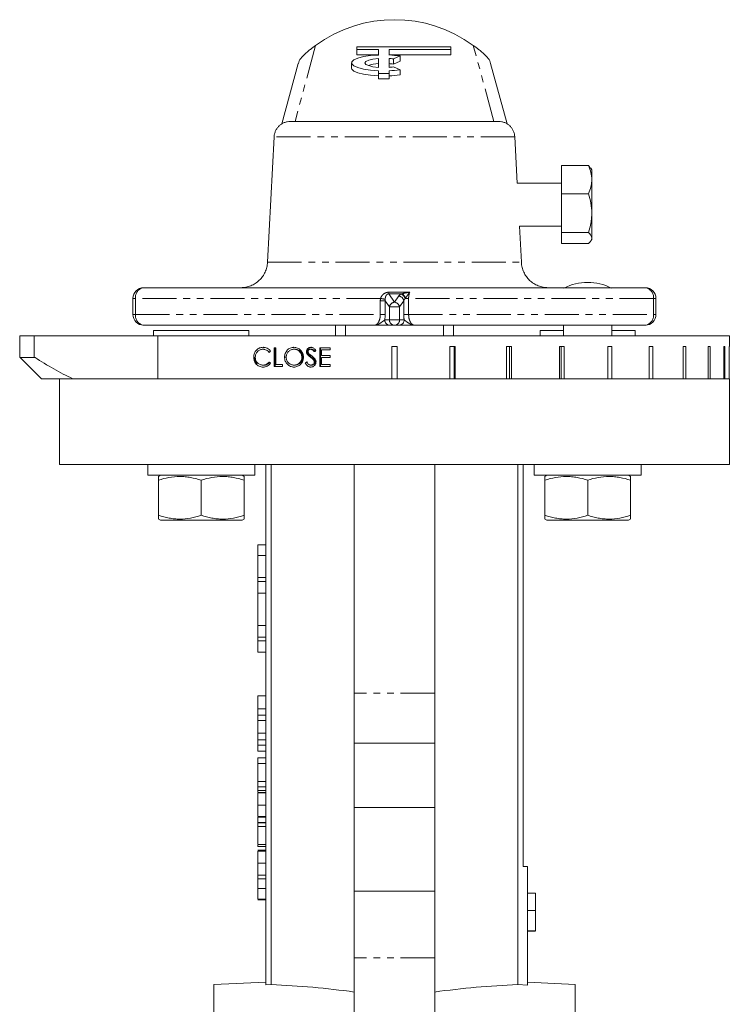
# Model space of a CAD drawing. Header units: millimetres. Extents: x -177 to 753, y -234 to 580.
# Tile 10 of 10: x 621 to 753, y 396 to 580. Entities that reach past the tile are written whole.
import ezdxf

# ---------------------------------------------------------------- set-up
doc = ezdxf.new("R2010")
doc.units = ezdxf.units.MM
doc.linetypes.add('PHANTOM', pattern=[12.7, 6.35, -1.27, 1.27, -1.27, 1.27, -1.27])

msp = doc.modelspace()

# ---------------------------------------------------------------- linework, layer by layer
at = {"color": 8, "linetype": 'PHANTOM', "lineweight": 0}
for p, q in [((675.78, 575.35), (671.93, 561.14)), ((709.06, 561.14), (705.21, 575.35)), ((712.95, 558.3), (668.04, 558.3)), ((666.81, 534.88), (714.18, 534.88)), ((641.69, 528.14), (642.14, 528.14)), ((687.9, 528.14), (642.14, 528.14)), ((642.14, 528.14), (642.14, 525.14)), ((688.75, 527.7), (687.85, 527.7)), ((687.85, 525.14), (687.85, 527.7)), ((689.55, 526.55), (688.75, 527.7)), ((688.75, 527.7), (688.75, 525.14)), ((689.43, 528.97), (690.5, 527.44)), ((690.5, 527.44), (691.3, 528.59)), ((692.24, 527.7), (691.44, 526.55)), ((692.24, 525.14), (692.24, 527.7)), ((692.53, 528.14), (693.14, 528.14)), ((693.14, 528.14), (693.14, 525.14)), ((738.85, 528.14), (693.14, 528.14)), ((738.85, 525.14), (738.85, 528.14)), ((738.85, 528.14), (739.3, 528.14)), ((689.55, 524.14), (689.55, 526.55)), ((691.44, 526.55), (689.55, 526.55)), ((691.44, 526.55), (691.44, 524.14)), ((641.69, 525.14), (642.14, 525.14)), ((642.14, 525.14), (687.85, 525.14)), ((688.75, 525.14), (687.85, 525.14)), ((688.69, 524.14), (689.55, 524.14)), ((691.44, 524.14), (689.55, 524.14)), ((691.44, 524.14), (692.3, 524.14)), ((693.14, 525.14), (692.24, 525.14)), ((693.14, 525.14), (738.85, 525.14)), ((739.3, 525.14), (738.85, 525.14)), ((674.96, 517.18), (674.81, 517.18)), ((698, 454.49), (683, 454.49)), ((665, 451.59), (666.5, 451.59)), ((665, 447.02), (666.5, 447.02)), ((665, 436.34), (666.5, 436.34)), ((698, 405.13), (683, 405.13))]:
    msp.add_line(p, q, dxfattribs=at)
at = {"color": 7, "linetype": 'Continuous', "lineweight": 15}
for p, q in [((683.49, 575.07), (683.49, 574.57)), ((700.99, 575.07), (683.49, 575.07)), ((700.99, 574.57), (700.99, 575.07)), ((683.49, 574.57), (687.49, 574.57)), ((683.49, 574.57), (683.49, 573.6)), ((683.49, 573.6), (687.49, 573.6)), ((687.49, 574.57), (687.49, 573.55)), ((689.49, 574.57), (700.99, 574.57)), ((689.49, 573.55), (689.49, 574.57)), ((689.49, 573.6), (700.99, 573.6)), ((691.54, 573.37), (690.29, 572.83)), ((691.54, 573.37), (691.54, 572.4)), ((700.99, 574.57), (700.99, 573.6)), ((672.55, 571.98), (669.49, 560.69)), ((682.49, 572.08), (682.49, 571.12)), ((687.49, 571.25), (687.49, 572.92)), ((689.49, 572.92), (689.49, 571.25)), ((690.29, 572.83), (690.29, 571.86)), ((691.54, 572.4), (690.29, 571.86)), ((690.29, 571.34), (691.54, 570.8)), ((711.51, 560.69), (708.44, 571.98)), ((687.49, 570.62), (687.49, 570.1)), ((687.49, 570.1), (689.49, 570.1)), ((687.49, 570.1), (687.49, 569.13)), ((689.49, 570.1), (689.49, 570.62)), ((689.49, 570.1), (689.49, 569.13)), ((691.54, 570.8), (691.54, 569.83)), ((687.49, 569.13), (689.49, 569.13)), ((671.03, 561.14), (709.96, 561.14)), ((666.81, 534.88), (668.04, 558.3)), ((713.41, 549.64), (712.95, 558.3)), ((721.65, 547.68), (721.65, 552.92)), ((721.65, 552.92), (726.74, 552.92)), ((727.11, 552.39), (726.74, 552.92)), ((727.32, 552.14), (727.16, 552.42)), ((727.32, 552.14), (727.32, 550.3)), ((721.65, 549.64), (713.41, 549.64)), ((727.32, 544.04), (727.32, 550.3)), ((721.65, 540.41), (721.65, 547.68)), ((721.65, 547.68), (726.74, 547.68)), ((727.32, 539.39), (727.32, 544.04)), ((713.83, 541.64), (721.65, 541.64)), ((714.18, 534.88), (713.83, 541.64)), ((721.65, 540.41), (726.74, 540.41)), ((721.65, 538.36), (721.65, 540.41)), ((721.65, 538.36), (726.74, 538.36)), ((727.15, 538.85), (727.32, 539.14)), ((727.32, 539.14), (727.32, 539.39)), ((643.69, 530.14), (737.3, 530.14)), ((641.69, 528.14), (641.69, 525.14)), ((739.3, 525.14), (739.3, 528.14)), ((686.72, 523.14), (643.69, 523.14)), ((645.54, 522.14), (645.54, 521.14)), ((646.16, 522.14), (645.54, 522.14)), ((663.32, 522.14), (646.16, 522.14)), ((663.32, 521.14), (663.32, 522.14)), ((679.5, 521.14), (679.5, 523.14)), ((681.36, 523.14), (681.36, 521.14)), ((690.5, 523.14), (689.63, 523.14)), ((691.36, 523.14), (690.5, 523.14)), ((737.3, 523.14), (694.27, 523.14)), ((699.63, 521.14), (699.63, 523.14)), ((701.5, 523.14), (701.5, 521.14)), ((717.67, 522.14), (717.67, 521.14)), ((718.28, 522.14), (717.67, 522.14)), ((722.06, 522.14), (718.28, 522.14)), ((722.06, 523.14), (722.06, 521.14)), ((731.06, 521.14), (731.06, 523.14)), ((735.45, 522.14), (731.06, 522.14)), ((735.45, 521.14), (735.45, 522.14)), ((620.54, 517.14), (620.54, 521.14)), ((623.26, 521.14), (620.54, 521.14)), ((623.26, 517.14), (623.26, 521.14)), ((646.3, 521.14), (623.26, 521.14)), ((646.3, 513.14), (646.3, 521.14)), ((753, 521.14), (646.3, 521.14)), ((753, 519.14), (753, 521.14)), ((666.1, 518.65), (665.95, 518.65)), ((668.35, 518.92), (668.05, 518.92)), ((668.05, 518.92), (668.05, 515.42)), ((668.21, 515.42), (668.21, 518.92)), ((668.35, 515.78), (668.35, 518.92)), ((671.89, 518.65), (671.73, 518.65)), ((674.22, 518.19), (674.06, 518.19)), ((675.02, 518.65), (674.87, 518.65)), ((678.49, 518.92), (676.55, 518.92)), ((676.55, 518.92), (676.55, 515.42)), ((676.71, 515.42), (676.71, 518.92)), ((676.86, 517.48), (676.86, 518.56)), ((676.86, 518.56), (678.49, 518.56)), ((678.49, 518.56), (678.49, 518.92)), ((691, 519.14), (690, 519.14)), ((690, 513.14), (690, 519.14)), ((691, 519.14), (691, 513.14)), ((701.84, 519.14), (700.86, 519.14)), ((700.86, 513.14), (700.86, 519.14)), ((701.64, 519.14), (701.64, 513.14)), ((701.84, 519.14), (701.84, 513.14)), ((712.34, 519.14), (711.4, 519.14)), ((711.4, 513.14), (711.4, 519.14)), ((711.94, 519.14), (711.94, 513.14)), ((712.34, 519.14), (712.34, 513.14)), ((722.18, 519.14), (721.31, 519.14)), ((721.31, 513.14), (721.31, 519.14)), ((721.59, 519.14), (721.59, 513.14)), ((722.18, 519.14), (722.18, 513.14)), ((731.05, 519.14), (730.29, 519.14)), ((730.29, 513.14), (730.29, 519.14)), ((730.3, 519.14), (730.3, 513.14)), ((731.05, 519.14), (731.05, 513.14)), ((738.69, 519.14), (738.05, 519.14)), ((738.05, 513.14), (738.05, 519.14)), ((738.69, 519.14), (738.69, 513.14)), ((744.87, 519.14), (744.37, 519.14)), ((744.37, 513.14), (744.37, 519.14)), ((744.87, 519.14), (744.87, 513.14)), ((749.4, 519.14), (749.05, 519.14)), ((749.05, 513.14), (749.05, 519.14)), ((749.4, 519.14), (749.4, 513.14)), ((752.13, 519.14), (751.96, 519.14)), ((751.96, 513.14), (751.96, 519.14)), ((752.13, 519.14), (752.13, 513.14)), ((753, 519.14), (752.99, 519.14)), ((752.99, 513.14), (752.99, 519.14)), ((623.26, 517.14), (620.54, 517.14)), ((623.4, 517.14), (623.26, 517.14)), ((664.39, 517.19), (664.24, 517.19)), ((670.15, 517.15), (669.99, 517.15)), ((673.35, 517.17), (673.2, 517.17)), ((674.41, 517.66), (674.25, 517.66)), ((675.58, 516.63), (675.42, 516.63)), ((675.7, 516.28), (675.54, 516.28)), ((678.49, 517.48), (676.86, 517.48)), ((676.86, 515.78), (676.86, 517.13)), ((676.86, 517.13), (678.49, 517.13)), ((678.49, 517.13), (678.49, 517.48)), ((664.8, 515.94), (664.64, 515.94)), ((666.12, 515.69), (665.97, 515.69)), ((668.05, 515.42), (669.61, 515.42)), ((669.61, 515.78), (668.35, 515.78)), ((669.61, 515.42), (669.61, 515.78)), ((671.89, 515.69), (671.73, 515.69)), ((674, 516.1), (673.85, 516.1)), ((675.03, 515.69), (674.88, 515.69)), ((676.55, 515.42), (678.49, 515.42)), ((678.49, 515.78), (676.86, 515.78)), ((678.49, 515.42), (678.49, 515.78)), ((630.47, 513.14), (624.6, 513.14)), ((628, 513.14), (628, 497.14)), ((643.33, 513.14), (630.47, 513.14)), ((643.33, 513.14), (753, 513.14)), ((690, 513.14), (646.3, 513.14)), ((700.86, 513.14), (691, 513.14)), ((711.4, 513.14), (701.84, 513.14)), ((721.31, 513.14), (712.34, 513.14)), ((730.29, 513.14), (722.18, 513.14)), ((738.05, 513.14), (731.05, 513.14)), ((744.37, 513.14), (738.69, 513.14)), ((749.05, 513.14), (744.87, 513.14)), ((751.96, 513.14), (749.4, 513.14)), ((752.99, 513.14), (752.13, 513.14)), ((753, 497.14), (753, 513.14)), ((628, 497.14), (753, 497.14)), ((644.43, 497.14), (644.43, 495.14)), ((664.43, 495.14), (664.43, 497.14)), ((666.5, 497.14), (666.5, 400.06)), ((667.5, 400.1), (667.5, 497.14)), ((683, 497.14), (683, 454.49)), ((698, 497.14), (698, 454.49)), ((713.5, 400.1), (713.5, 497.14)), ((714.5, 422.14), (714.5, 497.14)), ((716.56, 497.14), (716.56, 495.14)), ((736.56, 495.14), (736.56, 497.14)), ((664.43, 495.14), (644.43, 495.14)), ((646.81, 495.14), (646.43, 494.92)), ((646.43, 494.21), (646.43, 487.67)), ((654.43, 494.21), (654.43, 487.67)), ((662.43, 494.92), (662.06, 495.14)), ((662.43, 494.21), (662.43, 487.67)), ((736.56, 495.14), (716.56, 495.14)), ((718.93, 495.14), (718.56, 494.92)), ((718.56, 494.21), (718.56, 487.67)), ((726.56, 494.21), (726.56, 487.67)), ((734.56, 494.92), (734.18, 495.14)), ((734.56, 494.21), (734.56, 487.67)), ((646.43, 486.96), (646.81, 486.74)), ((662.06, 486.74), (662.43, 486.96)), ((718.56, 486.96), (718.93, 486.74)), ((734.18, 486.74), (734.56, 486.96)), ((646.81, 486.74), (654.43, 486.74)), ((654.43, 486.74), (662.06, 486.74)), ((718.93, 486.74), (726.56, 486.74)), ((726.56, 486.74), (734.18, 486.74)), ((665, 480.14), (665, 482.14)), ((666.5, 482.14), (665, 482.14)), ((666.5, 480.14), (665, 480.14)), ((665, 476.06), (665, 480.14)), ((666.5, 476.06), (665, 476.06)), ((665, 475.34), (665, 476.06)), ((666.5, 475.34), (665, 475.34)), ((665, 473.17), (665, 475.34)), ((666.5, 473.17), (665, 473.17)), ((665, 467.11), (665, 473.17)), ((665, 467.11), (666.5, 467.11)), ((665, 464.94), (665, 467.11)), ((666.5, 464.94), (665, 464.94)), ((665, 464.22), (665, 464.94)), ((666.5, 464.22), (665, 464.22)), ((665, 462.14), (665, 464.22)), ((666.5, 462.14), (665, 462.14)), ((665, 453.99), (666.5, 453.99)), ((665, 453.99), (665, 451.59)), ((683, 454.49), (683, 445.14)), ((698, 454.49), (698, 445.14)), ((665, 450.36), (666.5, 450.36)), ((665, 449.41), (666.5, 449.41)), ((665, 449.41), (665, 447.02)), ((665, 445.78), (666.5, 445.78)), ((665, 444.76), (666.5, 444.76)), ((683, 445.14), (683, 433.14)), ((683, 445.14), (698, 445.14)), ((698, 445.14), (698, 433.14)), ((666.5, 443.67), (665, 443.67)), ((665, 442.41), (666.5, 442.41)), ((665, 442.41), (665, 441.37)), ((665, 441.37), (666.5, 441.37)), ((665, 441.37), (665, 438.01)), ((665, 438.01), (666.5, 438.01)), ((665, 438.01), (665, 437.02)), ((665, 437.02), (666.5, 437.02)), ((665, 437.02), (665, 436.34)), ((666.5, 435.95), (665, 435.95)), ((665, 435.86), (666.5, 435.86)), ((665, 435.8), (665, 435.3)), ((665, 433.61), (666.5, 433.61)), ((683, 433.14), (683, 417.52)), ((683, 433.14), (698, 433.14)), ((698, 433.14), (698, 417.52)), ((665, 431.46), (666.5, 431.46)), ((665, 431.37), (666.5, 431.37)), ((665, 431.37), (665, 430.38)), ((665, 430.38), (666.5, 430.38)), ((665, 430.38), (665, 430.29)), ((665, 430.29), (666.5, 430.29)), ((665, 430.29), (665, 429.58)), ((665, 429.58), (666.5, 429.58)), ((665, 429.58), (665, 426.26)), ((665, 426.26), (666.5, 426.26)), ((665, 425.9), (666.5, 425.9)), ((665, 425.18), (666.5, 425.18)), ((665, 425), (666.5, 425)), ((665, 422.76), (666.5, 422.76)), ((715.3, 422.14), (714.5, 422.14)), ((715.3, 422.14), (715.3, 400.02)), ((665, 420.51), (666.5, 420.51)), ((666.5, 419.84), (665, 419.84)), ((665, 418.05), (666.5, 418.05)), ((683, 417.52), (698, 417.52)), ((683, 417.52), (683, 405.13)), ((698, 417.52), (698, 405.13)), ((716.8, 417.14), (715.3, 417.14)), ((716.8, 413.91), (716.8, 417.14)), ((665, 416.02), (666.5, 416.02)), ((665, 415.93), (666.5, 415.93)), ((716.8, 413.91), (715.3, 413.91)), ((716.8, 410.14), (716.8, 413.91)), ((716.8, 410.14), (715.3, 410.14)), ((716.8, 410.05), (715.3, 410.05)), ((683, 405.13), (683, 386.18)), ((698, 405.13), (698, 386.18)), ((666.5, 400.57), (656.75, 400.14)), ((724.25, 400.14), (715.3, 400.54)), ((656.75, 96.14), (656.75, 400.14)), ((666.5, 400.06), (667.5, 400.1)), ((715.3, 400.02), (713.5, 400.1)), ((724.25, 400.14), (724.25, 248.14))]:
    msp.add_line(p, q, dxfattribs=at)
at = {"color": 7, "linetype": 'Continuous', "lineweight": 15, "flags": 128}
for points in [[(687.49, 573.55), (686.02, 573.44), (684.72, 573.25), (683.67, 572.97), (682.92, 572.64), (682.53, 572.27), (682.53, 571.89), (682.92, 571.53), (683.67, 571.2), (684.72, 570.92), (686.02, 570.73), (687.49, 570.62)], [(687.49, 572.92), (686.48, 572.8), (685.68, 572.6), (685.16, 572.36), (684.99, 572.08), (685.16, 571.81), (685.68, 571.57), (686.48, 571.37), (687.49, 571.25)], [(682.49, 571.12), (682.53, 570.93), (682.92, 570.56), (683.67, 570.23), (684.72, 569.96), (686.02, 569.76), (687.49, 569.65)]]:
    msp.add_lwpolyline(points, dxfattribs=at)
at = {"color": 7, "linetype": 'Continuous', "lineweight": 15}
for centre, radius, start, end in [((690.5, 555.14), 25, 53.9457, 126.0543), ((690.5, 555.14), 25, 126.0543, 128.1241), ((688.7, 553.51), 20.06, 81.8643, 87.7546), ((687.73, 565.24), 6.71, 92.0683, 108.6644), ((688.7, 562.01), 10.94, 81.6317, 85.8638), ((688.7, 561.04), 10.94, 81.6317, 85.8638), ((688.7, 582.16), 10.94, 274.1362, 278.3683), ((688.7, 590.66), 20.06, 272.2454, 278.1357), ((688.7, 589.69), 20.06, 272.2454, 278.1357), ((726.56, 521.14), 9.97, 63.6243, 116.3757), ((643.69, 528.14), 2, 90, 180), ((737.3, 528.14), 2, 0, 90), ((643.69, 525.14), 2, 180, 270), ((737.3, 525.14), 2, 270, 0)]:
    msp.add_arc(centre, radius, start, end, dxfattribs=at)
at = {"color": 8, "linetype": 'PHANTOM', "lineweight": 0}
for centre, radius, start, end in [((643.95, 528.34), 1.82, 98.2046, 186.3389), ((678.98, 529.58), 10.48, 356.6336, 358.3667), ((737.04, 528.34), 1.82, 353.6611, 81.7954), ((675.89, 469.51), 59.85, 77.5925, 78.4262), ((690.65, 526.33), 1.12, 98.0447, 168.6653), ((690.34, 526.33), 1.12, 11.3347, 81.9553), ((691.14, 527.48), 1.12, 11.3347, 81.9553), ((691.19, 527.79), 1.32, 13.0212, 63.9837), ((691.15, 527.78), 1.43, 14.7871, 59.192), ((643.95, 524.94), 1.82, 173.6611, 261.7954), ((689.66, 524.11), 0.972, 178.3428, 268.2409), ((690.53, 524.11), 0.972, 178.3428, 268.2409), ((690.47, 524.11), 0.972, 271.7591, 1.6572), ((691.33, 524.11), 0.972, 271.7591, 1.6572), ((737.04, 524.94), 1.82, 278.2046, 6.3389)]:
    msp.add_arc(centre, radius, start, end, dxfattribs=at)
for centre, major_axis, ratio, start_param, end_param in [((693.18, 528.25), (2, 0), 0.513744, 2.356877, 2.799585), ((693.18, 527.36), (0, 1.03), 0.973247, 0.786081, 1.228788)]:
    msp.add_ellipse(centre, major_axis=major_axis, ratio=ratio, start_param=start_param, end_param=end_param, dxfattribs=at)
at = {"color": 7, "linetype": 'Continuous', "lineweight": 15}
for centre, major_axis, ratio, start_param, end_param in [((690.5, 521.37), (62.09, 46.88), 0.152615, 1.834882, 1.839289), ((690.5, 514.78), (62.1, 46.42), 0.15221, 1.694758, 1.699314), ((690.5, 513), (62.1, -46.4), 0.152188, 4.44239, 4.446797), ((690.5, 514.43), (62.29, 36.46), 0.13891, 1.754571, 1.75931), ((690.5, 514.43), (61.8, 36.17), 0.13891, 1.754173, 1.758951), ((661.76, 248.14), (152.22, 0), 0.999012, 1.430844, 1.533115), ((719.23, 248.14), (152.22, 0), 0.999012, 1.608477, 1.710749)]:
    msp.add_ellipse(centre, major_axis=major_axis, ratio=ratio, start_param=start_param, end_param=end_param, dxfattribs=at)
for points, knots in [([(673.37, 573.35), (673.46, 573.44), (673.55, 573.52), (673.7, 573.66), (673.78, 573.73), (673.98, 573.91), (674.1, 574.01), (674.43, 574.3), (674.62, 574.45), (674.98, 574.75), (675.15, 574.88), (675.48, 575.13), (675.63, 575.24), (675.78, 575.35)], [0, 0, 0, 0, 0.0625, 0.0625, 0.125, 0.125, 0.25, 0.25, 0.5, 0.5, 0.75, 0.75, 1, 1, 1, 1]), ([(705.21, 575.35), (705.36, 575.24), (705.52, 575.13), (705.84, 574.88), (706.01, 574.75), (706.37, 574.45), (706.57, 574.29), (706.9, 574.01), (707.02, 573.9), (707.22, 573.72), (707.29, 573.66), (707.45, 573.51), (707.53, 573.43), (707.62, 573.35)], [0, 0, 0, 0, 0.25, 0.25, 0.5, 0.5, 0.75, 0.75, 0.875, 0.875, 0.9375, 0.9375, 1, 1, 1, 1]), ([(672.6, 571.97), (672.63, 572.13), (672.73, 572.66), (673.11, 573.07), (673.37, 573.35)], [0, 0, 0, 0, 0.301706, 1, 1, 1, 1]), ([(707.62, 573.35), (707.89, 573.07), (708.26, 572.66), (708.36, 572.13), (708.39, 571.97)], [0, 0, 0, 0, 0.702527, 1, 1, 1, 1]), ([(668.04, 558.3), (668.05, 558.49), (668.08, 558.68), (668.17, 559.04), (668.23, 559.22), (668.39, 559.57), (668.49, 559.73), (668.71, 560.04), (668.83, 560.19), (669.11, 560.45), (669.26, 560.56), (669.57, 560.77), (669.75, 560.86), (670.1, 561), (670.28, 561.05), (670.65, 561.12), (670.85, 561.14), (671.03, 561.14)], [0, 0, 0, 0, 0.125, 0.125, 0.25, 0.25, 0.375, 0.375, 0.5, 0.5, 0.625, 0.625, 0.75, 0.75, 0.875, 0.875, 1, 1, 1, 1]), ([(712.95, 558.3), (712.94, 558.49), (712.92, 558.68), (712.83, 559.04), (712.76, 559.22), (712.6, 559.57), (712.51, 559.73), (712.29, 560.04), (712.16, 560.19), (711.89, 560.45), (711.74, 560.56), (711.42, 560.77), (711.25, 560.86), (710.9, 561), (710.71, 561.05), (710.34, 561.12), (710.15, 561.14), (709.96, 561.14)], [0, 0, 0, 0, 0.125, 0.125, 0.25, 0.25, 0.375, 0.375, 0.5, 0.5, 0.625, 0.625, 0.75, 0.75, 0.875, 0.875, 1, 1, 1, 1]), ([(726.74, 552.92), (726.92, 552.49), (727.06, 552.06), (727.27, 551.19), (727.32, 550.74), (727.32, 550.3)], [0, 0, 0, 0, 0.5, 0.5, 1, 1, 1, 1]), ([(727.32, 550.3), (727.32, 550.08), (727.31, 549.85), (727.25, 549.41), (727.21, 549.19), (727.06, 548.54), (726.92, 548.11), (726.74, 547.68)], [0, 0, 0, 0, 0.25, 0.25, 0.5, 0.5, 1, 1, 1, 1]), ([(726.74, 547.68), (726.92, 547.09), (727.06, 546.49), (727.27, 545.28), (727.32, 544.66), (727.32, 544.04)], [0, 0, 0, 0, 0.5, 0.5, 1, 1, 1, 1]), ([(727.32, 544.04), (727.32, 543.74), (727.31, 543.43), (727.25, 542.81), (727.21, 542.51), (727.06, 541.6), (726.92, 541), (726.74, 540.41)], [0, 0, 0, 0, 0.25, 0.25, 0.5, 0.5, 1, 1, 1, 1]), ([(727.32, 539.39), (727.32, 539.56), (727.27, 539.73), (727.06, 540.07), (726.92, 540.24), (726.74, 540.41)], [0, 0, 0, 0, 0.5, 0.5, 1, 1, 1, 1]), ([(726.74, 538.36), (726.92, 538.53), (727.06, 538.7), (727.27, 539.04), (727.32, 539.21), (727.32, 539.39)], [0, 0, 0, 0, 0.5, 0.5, 1, 1, 1, 1]), ([(666.81, 534.88), (666.79, 534.56), (666.75, 534.25), (666.6, 533.64), (666.49, 533.33), (666.23, 532.76), (666.07, 532.49), (665.7, 531.97), (665.49, 531.73), (665.03, 531.3), (664.78, 531.1), (664.25, 530.76), (663.97, 530.61), (663.38, 530.38), (663.08, 530.29), (662.61, 530.2), (662.45, 530.18), (662.14, 530.15), (661.98, 530.14), (661.82, 530.14)], [0, 0, 0, 0, 0.125, 0.125, 0.25, 0.25, 0.375, 0.375, 0.5, 0.5, 0.625, 0.625, 0.75, 0.75, 0.875, 0.875, 0.9375, 0.9375, 1, 1, 1, 1]), ([(719.17, 530.14), (719.02, 530.14), (718.86, 530.15), (718.54, 530.18), (718.39, 530.2), (717.92, 530.29), (717.62, 530.38), (717.03, 530.61), (716.75, 530.76), (716.22, 531.1), (715.96, 531.29), (715.5, 531.73), (715.3, 531.97), (714.93, 532.48), (714.77, 532.76), (714.5, 533.33), (714.4, 533.63), (714.25, 534.24), (714.2, 534.56), (714.18, 534.88)], [0, 0, 0, 0, 0.0625, 0.0625, 0.125, 0.125, 0.25, 0.25, 0.375, 0.375, 0.5, 0.5, 0.625, 0.625, 0.75, 0.75, 0.875, 0.875, 1, 1, 1, 1]), ([(689.63, 523.14), (689.58, 523.14), (689.51, 523.14), (689.35, 523.14), (689.26, 523.14), (688.94, 523.14), (688.7, 523.14), (688.17, 523.14), (687.89, 523.14), (687.31, 523.14), (687.01, 523.14), (686.72, 523.14)], [0, 0, 0, 0, 0.125, 0.125, 0.25, 0.25, 0.5, 0.5, 0.75, 0.75, 1, 1, 1, 1]), ([(691.36, 523.14), (691.41, 523.14), (691.48, 523.14), (691.64, 523.14), (691.73, 523.14), (692.05, 523.14), (692.29, 523.14), (692.82, 523.14), (693.11, 523.14), (693.68, 523.14), (693.98, 523.14), (694.27, 523.14)], [0, 0, 0, 0, 0.125, 0.125, 0.25, 0.25, 0.5, 0.5, 0.75, 0.75, 1, 1, 1, 1]), ([(665.97, 519.01), (665.85, 519.01), (665.74, 519), (665.52, 518.96), (665.41, 518.93), (665.1, 518.8), (664.91, 518.67), (664.66, 518.42), (664.59, 518.33), (664.46, 518.13), (664.4, 518.02), (664.32, 517.79), (664.29, 517.68), (664.26, 517.5), (664.25, 517.44), (664.24, 517.31), (664.24, 517.25), (664.24, 517.19)], [0, 0, 0, 0, 0.125, 0.125, 0.25, 0.25, 0.5, 0.5, 0.625, 0.625, 0.75, 0.75, 0.875, 0.875, 0.9375, 0.9375, 1, 1, 1, 1]), ([(664.52, 517.17), (664.52, 517.27), (664.53, 517.37), (664.57, 517.56), (664.59, 517.66), (664.66, 517.84), (664.71, 517.93), (664.81, 518.09), (664.88, 518.17), (665.08, 518.37), (665.24, 518.48), (665.49, 518.58), (665.58, 518.61), (665.76, 518.64), (665.86, 518.65), (665.95, 518.65)], [0, 0, 0, 0, 0.125, 0.125, 0.25, 0.25, 0.375, 0.375, 0.5, 0.5, 0.75, 0.75, 0.875, 0.875, 1, 1, 1, 1]), ([(665.95, 518.65), (666, 518.65), (666.06, 518.65), (666.17, 518.64), (666.23, 518.63), (666.39, 518.59), (666.5, 518.56), (666.7, 518.46), (666.8, 518.4), (666.98, 518.25), (667.05, 518.16), (667.13, 518.07)], [0, 0, 0, 0, 0.125, 0.125, 0.25, 0.25, 0.5, 0.5, 0.75, 0.75, 1, 1, 1, 1]), ([(667.38, 518.28), (667.34, 518.34), (667.3, 518.4), (667.21, 518.5), (667.16, 518.55), (667, 518.69), (666.88, 518.77), (666.63, 518.89), (666.5, 518.94), (666.3, 518.98), (666.24, 518.99), (666.1, 519.01), (666.03, 519.01), (665.97, 519.01)], [0, 0, 0, 0, 0.125, 0.125, 0.25, 0.25, 0.5, 0.5, 0.75, 0.75, 0.875, 0.875, 1, 1, 1, 1]), ([(671.72, 519.01), (671.66, 519.01), (671.6, 519.01), (671.49, 519), (671.43, 518.99), (671.26, 518.95), (671.15, 518.92), (670.94, 518.82), (670.84, 518.77), (670.65, 518.63), (670.57, 518.55), (670.33, 518.29), (670.2, 518.09), (670.08, 517.75), (670.04, 517.64), (670.01, 517.46), (670, 517.4), (669.99, 517.28), (669.99, 517.22), (669.99, 517.15)], [0, 0, 0, 0, 0.0625, 0.0625, 0.125, 0.125, 0.25, 0.25, 0.375, 0.375, 0.5, 0.5, 0.75, 0.75, 0.875, 0.875, 0.9375, 0.9375, 1, 1, 1, 1]), ([(670.29, 517.16), (670.29, 517.26), (670.3, 517.35), (670.33, 517.55), (670.36, 517.64), (670.43, 517.83), (670.48, 517.91), (670.58, 518.07), (670.64, 518.15), (670.84, 518.36), (671.01, 518.46), (671.27, 518.57), (671.36, 518.6), (671.54, 518.64), (671.64, 518.65), (671.73, 518.65)], [0, 0, 0, 0, 0.125, 0.125, 0.25, 0.25, 0.375, 0.375, 0.5, 0.5, 0.75, 0.75, 0.875, 0.875, 1, 1, 1, 1]), ([(673.5, 517.17), (673.5, 517.23), (673.5, 517.29), (673.49, 517.41), (673.48, 517.47), (673.45, 517.65), (673.42, 517.77), (673.33, 518), (673.27, 518.1), (673.14, 518.3), (673.07, 518.4), (672.9, 518.57), (672.81, 518.65), (672.61, 518.78), (672.51, 518.84), (672.29, 518.93), (672.18, 518.96), (671.95, 519), (671.83, 519.01), (671.72, 519.01)], [0, 0, 0, 0, 0.0625, 0.0625, 0.125, 0.125, 0.25, 0.25, 0.375, 0.375, 0.5, 0.5, 0.625, 0.625, 0.75, 0.75, 0.875, 0.875, 1, 1, 1, 1]), ([(671.73, 518.65), (671.83, 518.65), (671.92, 518.64), (672.1, 518.61), (672.2, 518.58), (672.37, 518.51), (672.46, 518.46), (672.62, 518.36), (672.69, 518.3), (672.83, 518.16), (672.9, 518.09), (673, 517.93), (673.05, 517.84), (673.13, 517.66), (673.15, 517.57), (673.19, 517.37), (673.2, 517.27), (673.2, 517.17)], [0, 0, 0, 0, 0.125, 0.125, 0.25, 0.25, 0.375, 0.375, 0.5, 0.5, 0.625, 0.625, 0.75, 0.75, 0.875, 0.875, 1, 1, 1, 1]), ([(673.35, 517.17), (673.35, 517.27), (673.35, 517.37), (673.31, 517.56), (673.28, 517.66), (673.21, 517.84), (673.16, 517.93), (673.05, 518.09), (672.99, 518.16), (672.78, 518.36), (672.62, 518.47), (672.35, 518.58), (672.26, 518.61), (672.08, 518.64), (671.98, 518.65), (671.89, 518.65)], [0, 0, 0, 0, 0.125, 0.125, 0.25, 0.25, 0.375, 0.375, 0.5, 0.5, 0.75, 0.75, 0.875, 0.875, 1, 1, 1, 1]), ([(674.9, 519.01), (674.85, 519.01), (674.79, 519.01), (674.69, 518.99), (674.64, 518.97), (674.48, 518.92), (674.39, 518.86), (674.23, 518.71), (674.17, 518.62), (674.11, 518.47), (674.09, 518.41), (674.07, 518.3), (674.07, 518.25), (674.06, 518.19)], [0, 0, 0, 0, 0.125, 0.125, 0.25, 0.25, 0.5, 0.5, 0.75, 0.75, 0.875, 0.875, 1, 1, 1, 1]), ([(674.06, 518.19), (674.07, 518.14), (674.07, 518.1), (674.08, 518), (674.1, 517.95), (674.13, 517.87), (674.15, 517.82), (674.2, 517.74), (674.23, 517.7), (674.25, 517.66)], [0, 0, 0, 0, 0.25, 0.25, 0.5, 0.5, 0.75, 0.75, 1, 1, 1, 1]), ([(674.22, 518.19), (674.22, 518.25), (674.22, 518.3), (674.24, 518.41), (674.26, 518.47), (674.32, 518.62), (674.39, 518.71), (674.54, 518.86), (674.64, 518.92), (674.79, 518.97), (674.84, 518.99), (674.95, 519.01), (675, 519.01), (675.05, 519.01)], [0, 0, 0, 0, 0.125, 0.125, 0.25, 0.25, 0.5, 0.5, 0.75, 0.75, 0.875, 0.875, 1, 1, 1, 1]), ([(674.41, 517.66), (674.38, 517.7), (674.35, 517.74), (674.3, 517.82), (674.28, 517.87), (674.25, 517.95), (674.24, 518), (674.22, 518.1), (674.22, 518.14), (674.22, 518.19)], [0, 0, 0, 0, 0.25, 0.25, 0.5, 0.5, 0.75, 0.75, 1, 1, 1, 1]), ([(674.37, 518.21), (674.37, 518.24), (674.37, 518.27), (674.38, 518.33), (674.39, 518.36), (674.43, 518.45), (674.47, 518.5), (674.57, 518.58), (674.62, 518.61), (674.74, 518.64), (674.8, 518.65), (674.87, 518.65)], [0, 0, 0, 0, 0.125, 0.125, 0.25, 0.25, 0.5, 0.5, 0.75, 0.75, 1, 1, 1, 1]), ([(674.59, 517.76), (674.53, 517.82), (674.47, 517.88), (674.41, 518), (674.4, 518.04), (674.37, 518.12), (674.37, 518.16), (674.37, 518.21)], [0, 0, 0, 0, 0.5, 0.5, 0.75, 0.75, 1, 1, 1, 1]), ([(674.87, 518.65), (674.9, 518.65), (674.93, 518.65), (675, 518.64), (675.03, 518.63), (675.13, 518.59), (675.19, 518.56), (675.3, 518.47), (675.35, 518.42), (675.44, 518.31), (675.49, 518.26), (675.53, 518.2)], [0, 0, 0, 0, 0.125, 0.125, 0.25, 0.25, 0.5, 0.5, 0.75, 0.75, 1, 1, 1, 1]), ([(675.81, 518.42), (675.7, 518.57), (675.58, 518.72), (675.35, 518.89), (675.26, 518.94), (675.13, 518.98), (675.09, 518.99), (674.99, 519.01), (674.95, 519.01), (674.9, 519.01)], [0, 0, 0, 0, 0.5, 0.5, 0.75, 0.75, 0.875, 0.875, 1, 1, 1, 1]), ([(675.68, 518.2), (675.64, 518.26), (675.6, 518.31), (675.51, 518.42), (675.46, 518.47), (675.35, 518.56), (675.29, 518.59), (675.19, 518.63), (675.16, 518.64), (675.09, 518.65), (675.05, 518.65), (675.02, 518.65)], [0, 0, 0, 0, 0.25, 0.25, 0.5, 0.5, 0.75, 0.75, 0.875, 0.875, 1, 1, 1, 1]), ([(630.47, 513.14), (629.27, 513.7), (628.07, 514.33), (625.72, 515.67), (624.55, 516.38), (623.4, 517.14)], [0, 0, 0, 0, 0.5, 0.5, 1, 1, 1, 1]), ([(664.24, 517.19), (664.24, 517.08), (664.24, 516.96), (664.28, 516.74), (664.3, 516.63), (664.37, 516.42), (664.41, 516.32), (664.51, 516.12), (664.58, 516.03), (664.64, 515.94)], [0, 0, 0, 0, 0.25, 0.25, 0.5, 0.5, 0.75, 0.75, 1, 1, 1, 1]), ([(664.8, 515.94), (664.73, 516.03), (664.67, 516.12), (664.57, 516.32), (664.52, 516.42), (664.46, 516.63), (664.43, 516.74), (664.4, 516.96), (664.39, 517.08), (664.39, 517.19)], [0, 0, 0, 0, 0.25, 0.25, 0.5, 0.5, 0.75, 0.75, 1, 1, 1, 1]), ([(665.97, 515.69), (665.88, 515.69), (665.78, 515.7), (665.6, 515.73), (665.51, 515.75), (665.34, 515.82), (665.25, 515.86), (665.09, 515.96), (665.02, 516.02), (664.88, 516.16), (664.82, 516.23), (664.71, 516.4), (664.67, 516.49), (664.59, 516.67), (664.57, 516.76), (664.54, 516.91), (664.53, 516.96), (664.53, 517.07), (664.52, 517.12), (664.52, 517.17)], [0, 0, 0, 0, 0.125, 0.125, 0.25, 0.25, 0.375, 0.375, 0.5, 0.5, 0.625, 0.625, 0.75, 0.75, 0.875, 0.875, 0.9375, 0.9375, 1, 1, 1, 1]), ([(667.13, 516.27), (667.05, 516.18), (666.97, 516.1), (666.8, 515.95), (666.71, 515.89), (666.51, 515.79), (666.4, 515.75), (666.24, 515.71), (666.19, 515.7), (666.08, 515.69), (666.02, 515.69), (665.97, 515.69)], [0, 0, 0, 0, 0.25, 0.25, 0.5, 0.5, 0.75, 0.75, 0.875, 0.875, 1, 1, 1, 1]), ([(666.12, 515.69), (666.18, 515.69), (666.23, 515.69), (666.34, 515.7), (666.4, 515.71), (666.56, 515.75), (666.66, 515.79), (666.86, 515.89), (666.96, 515.95), (667.13, 516.1), (667.21, 516.18), (667.28, 516.27)], [0, 0, 0, 0, 0.125, 0.125, 0.25, 0.25, 0.5, 0.5, 0.75, 0.75, 1, 1, 1, 1]), ([(669.99, 517.15), (669.99, 517.09), (669.99, 517.03), (670, 516.91), (670.01, 516.86), (670.04, 516.68), (670.08, 516.56), (670.16, 516.34), (670.22, 516.23), (670.35, 516.04), (670.42, 515.94), (670.58, 515.77), (670.67, 515.7), (670.86, 515.56), (670.96, 515.5), (671.18, 515.42), (671.29, 515.38), (671.46, 515.35), (671.51, 515.34), (671.63, 515.33), (671.69, 515.33), (671.74, 515.33)], [0, 0, 0, 0, 0.0625, 0.0625, 0.125, 0.125, 0.25, 0.25, 0.375, 0.375, 0.5, 0.5, 0.625, 0.625, 0.75, 0.75, 0.875, 0.875, 0.9375, 0.9375, 1, 1, 1, 1]), ([(671.73, 515.69), (671.64, 515.69), (671.54, 515.7), (671.36, 515.73), (671.27, 515.76), (671.01, 515.86), (670.85, 515.97), (670.65, 516.18), (670.59, 516.25), (670.48, 516.41), (670.43, 516.49), (670.36, 516.67), (670.33, 516.77), (670.3, 516.96), (670.29, 517.06), (670.29, 517.16)], [0, 0, 0, 0, 0.125, 0.125, 0.25, 0.25, 0.5, 0.5, 0.625, 0.625, 0.75, 0.75, 0.875, 0.875, 1, 1, 1, 1]), ([(673.2, 517.17), (673.2, 517.07), (673.19, 516.97), (673.16, 516.78), (673.13, 516.68), (673.05, 516.5), (673.01, 516.41), (672.9, 516.25), (672.84, 516.17), (672.63, 515.97), (672.46, 515.87), (672.2, 515.76), (672.11, 515.73), (671.92, 515.7), (671.83, 515.69), (671.73, 515.69)], [0, 0, 0, 0, 0.125, 0.125, 0.25, 0.25, 0.375, 0.375, 0.5, 0.5, 0.75, 0.75, 0.875, 0.875, 1, 1, 1, 1]), ([(671.74, 515.33), (671.86, 515.33), (671.97, 515.34), (672.2, 515.38), (672.31, 515.42), (672.53, 515.51), (672.63, 515.57), (672.82, 515.7), (672.91, 515.78), (673.07, 515.95), (673.14, 516.04), (673.28, 516.25), (673.33, 516.35), (673.42, 516.57), (673.45, 516.69), (673.48, 516.87), (673.49, 516.93), (673.5, 517.05), (673.5, 517.11), (673.5, 517.17)], [0, 0, 0, 0, 0.125, 0.125, 0.25, 0.25, 0.375, 0.375, 0.5, 0.5, 0.625, 0.625, 0.75, 0.75, 0.875, 0.875, 0.9375, 0.9375, 1, 1, 1, 1]), ([(671.89, 515.69), (671.98, 515.69), (672.08, 515.7), (672.26, 515.73), (672.35, 515.76), (672.53, 515.83), (672.62, 515.87), (672.78, 515.98), (672.85, 516.04), (672.99, 516.17), (673.05, 516.25), (673.16, 516.41), (673.21, 516.5), (673.28, 516.68), (673.31, 516.78), (673.35, 516.97), (673.35, 517.07), (673.35, 517.17)], [0, 0, 0, 0, 0.125, 0.125, 0.25, 0.25, 0.375, 0.375, 0.5, 0.5, 0.625, 0.625, 0.75, 0.75, 0.875, 0.875, 1, 1, 1, 1]), ([(674.88, 515.69), (674.84, 515.69), (674.8, 515.69), (674.72, 515.71), (674.68, 515.72), (674.56, 515.77), (674.49, 515.82), (674.37, 515.93), (674.32, 515.99), (674.22, 516.13), (674.18, 516.2), (674.13, 516.27)], [0, 0, 0, 0, 0.125, 0.125, 0.25, 0.25, 0.5, 0.5, 0.75, 0.75, 1, 1, 1, 1]), ([(674.25, 517.66), (674.33, 517.56), (674.42, 517.48), (674.61, 517.33), (674.71, 517.26), (674.81, 517.18)], [0, 0, 0, 0, 0.5, 0.5, 1, 1, 1, 1]), ([(674.96, 517.18), (674.87, 517.26), (674.77, 517.33), (674.58, 517.48), (674.49, 517.56), (674.41, 517.66)], [0, 0, 0, 0, 0.5, 0.5, 1, 1, 1, 1]), ([(675.05, 517.41), (674.97, 517.46), (674.89, 517.52), (674.82, 517.58), (674.78, 517.61), (674.74, 517.64), (674.7, 517.66), (674.66, 517.69), (674.63, 517.72), (674.59, 517.76)], [0, 0, 0, 0, 0.0002930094, 0.0002930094, 0.0002930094, 0.0004395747, 0.0004395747, 0.0004395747, 0.0005863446, 0.0005863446, 0.0005863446, 0.0005863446]), ([(674.81, 517.18), (674.92, 517.1), (675.03, 517.02), (675.24, 516.84), (675.34, 516.74), (675.42, 516.63)], [0, 0, 0, 0, 0.5, 0.5, 1, 1, 1, 1]), ([(674.88, 515.33), (674.94, 515.33), (675, 515.34), (675.12, 515.36), (675.18, 515.37), (675.36, 515.44), (675.46, 515.51), (675.64, 515.69), (675.72, 515.79), (675.8, 515.96), (675.82, 516.02), (675.84, 516.15), (675.85, 516.21), (675.85, 516.28)], [0, 0, 0, 0, 0.125, 0.125, 0.25, 0.25, 0.5, 0.5, 0.75, 0.75, 0.875, 0.875, 1, 1, 1, 1]), ([(675.54, 516.28), (675.54, 516.24), (675.54, 516.2), (675.52, 516.12), (675.51, 516.08), (675.45, 515.96), (675.4, 515.9), (675.27, 515.79), (675.19, 515.76), (675.08, 515.72), (675.04, 515.71), (674.96, 515.69), (674.92, 515.69), (674.88, 515.69)], [0, 0, 0, 0, 0.125, 0.125, 0.25, 0.25, 0.5, 0.5, 0.75, 0.75, 0.875, 0.875, 1, 1, 1, 1]), ([(675.58, 516.63), (675.49, 516.74), (675.39, 516.84), (675.18, 517.02), (675.07, 517.1), (674.96, 517.18)], [0, 0, 0, 0, 0.5, 0.5, 1, 1, 1, 1]), ([(675.03, 515.69), (675.07, 515.69), (675.11, 515.69), (675.19, 515.71), (675.23, 515.72), (675.35, 515.76), (675.42, 515.79), (675.55, 515.9), (675.61, 515.96), (675.66, 516.08), (675.67, 516.12), (675.69, 516.2), (675.7, 516.24), (675.7, 516.28)], [0, 0, 0, 0, 0.125, 0.125, 0.25, 0.25, 0.5, 0.5, 0.75, 0.75, 0.875, 0.875, 1, 1, 1, 1]), ([(675.85, 516.28), (675.85, 516.34), (675.84, 516.4), (675.82, 516.52), (675.8, 516.57), (675.73, 516.74), (675.66, 516.84), (675.43, 517.12), (675.24, 517.26), (675.05, 517.41)], [0, 0, 0, 0, 0.125, 0.125, 0.25, 0.25, 0.5, 0.5, 1, 1, 1, 1]), ([(675.42, 516.63), (675.46, 516.57), (675.49, 516.52), (675.52, 516.43), (675.53, 516.41), (675.54, 516.34), (675.54, 516.31), (675.54, 516.28)], [0, 0, 0, 0, 0.5, 0.5, 0.75, 0.75, 1, 1, 1, 1]), ([(675.7, 516.28), (675.7, 516.31), (675.7, 516.34), (675.68, 516.41), (675.68, 516.44), (675.64, 516.52), (675.61, 516.58), (675.58, 516.63)], [0, 0, 0, 0, 0.25, 0.25, 0.5, 0.5, 1, 1, 1, 1]), ([(664.64, 515.94), (664.72, 515.84), (664.81, 515.75), (665.01, 515.59), (665.12, 515.52), (665.35, 515.42), (665.47, 515.39), (665.72, 515.34), (665.84, 515.33), (665.97, 515.33)], [0, 0, 0, 0, 0.25, 0.25, 0.5, 0.5, 0.75, 0.75, 1, 1, 1, 1]), ([(665.97, 515.33), (666.04, 515.33), (666.11, 515.33), (666.24, 515.35), (666.31, 515.36), (666.5, 515.4), (666.64, 515.45), (666.88, 515.57), (666.99, 515.65), (667.15, 515.79), (667.2, 515.84), (667.3, 515.95), (667.34, 516.01), (667.38, 516.06)], [0, 0, 0, 0, 0.125, 0.125, 0.25, 0.25, 0.5, 0.5, 0.75, 0.75, 0.875, 0.875, 1, 1, 1, 1]), ([(673.85, 516.1), (673.9, 515.99), (673.96, 515.9), (674.09, 515.71), (674.17, 515.62), (674.34, 515.48), (674.44, 515.42), (674.6, 515.37), (674.65, 515.35), (674.76, 515.34), (674.82, 515.33), (674.88, 515.33)], [0, 0, 0, 0, 0.25, 0.25, 0.5, 0.5, 0.75, 0.75, 0.875, 0.875, 1, 1, 1, 1]), ([(646.43, 494.21), (647.09, 494.43), (647.74, 494.61), (649.07, 494.85), (649.75, 494.92), (650.77, 494.92), (651.11, 494.91), (651.78, 494.84), (652.12, 494.79), (653.12, 494.61), (653.78, 494.43), (654.43, 494.21)], [0, 0, 0, 0, 0.25, 0.25, 0.5, 0.5, 0.625, 0.625, 0.75, 0.75, 1, 1, 1, 1]), ([(646.43, 494.88), (646.43, 494.89), (646.43, 494.92), (646.43, 494.63), (646.43, 494.32), (646.43, 494.21)], [0, 0, 0, 0, 0.22577, 0.737483, 1, 1, 1, 1]), ([(654.43, 494.21), (655.09, 494.43), (655.74, 494.61), (657.07, 494.85), (657.75, 494.92), (658.77, 494.92), (659.11, 494.91), (659.78, 494.84), (660.12, 494.79), (661.12, 494.61), (661.78, 494.43), (662.43, 494.21)], [0, 0, 0, 0, 0.25, 0.25, 0.5, 0.5, 0.625, 0.625, 0.75, 0.75, 1, 1, 1, 1]), ([(662.43, 494.21), (662.43, 494.32), (662.43, 494.62), (662.43, 494.92), (662.43, 494.88), (662.43, 494.87)], [0, 0, 0, 0, 0.262509, 0.761384, 1, 1, 1, 1]), ([(718.56, 494.21), (719.21, 494.43), (719.87, 494.61), (721.2, 494.85), (721.87, 494.92), (722.89, 494.92), (723.23, 494.91), (723.91, 494.84), (724.24, 494.79), (725.25, 494.61), (725.9, 494.43), (726.56, 494.21)], [0, 0, 0, 0, 0.25, 0.25, 0.5, 0.5, 0.625, 0.625, 0.75, 0.75, 1, 1, 1, 1]), ([(718.56, 494.88), (718.56, 494.89), (718.56, 494.92), (718.56, 494.63), (718.56, 494.32), (718.56, 494.21)], [0, 0, 0, 0, 0.22577, 0.737483, 1, 1, 1, 1]), ([(726.56, 494.21), (727.21, 494.43), (727.87, 494.61), (729.2, 494.85), (729.87, 494.92), (730.89, 494.92), (731.23, 494.91), (731.91, 494.84), (732.24, 494.79), (733.25, 494.61), (733.9, 494.43), (734.56, 494.21)], [0, 0, 0, 0, 0.25, 0.25, 0.5, 0.5, 0.625, 0.625, 0.75, 0.75, 1, 1, 1, 1]), ([(734.56, 494.21), (734.56, 494.32), (734.56, 494.62), (734.56, 494.92), (734.56, 494.88), (734.56, 494.87)], [0, 0, 0, 0, 0.262509, 0.761384, 1, 1, 1, 1]), ([(654.43, 487.67), (653.78, 487.45), (653.12, 487.27), (651.79, 487.03), (651.12, 486.96), (650.1, 486.96), (649.76, 486.97), (649.08, 487.04), (648.75, 487.09), (647.75, 487.27), (647.09, 487.45), (646.43, 487.67)], [0, 0, 0, 0, 0.25, 0.25, 0.5, 0.5, 0.625, 0.625, 0.75, 0.75, 1, 1, 1, 1]), ([(646.43, 487.67), (646.43, 487.56), (646.43, 487.26), (646.43, 486.96), (646.43, 487), (646.43, 487.01)], [0, 0, 0, 0, 0.262509, 0.761384, 1, 1, 1, 1]), ([(662.43, 487.67), (661.78, 487.45), (661.12, 487.27), (659.79, 487.03), (659.12, 486.96), (658.1, 486.96), (657.76, 486.97), (657.08, 487.04), (656.75, 487.09), (655.75, 487.27), (655.09, 487.45), (654.43, 487.67)], [0, 0, 0, 0, 0.25, 0.25, 0.5, 0.5, 0.625, 0.625, 0.75, 0.75, 1, 1, 1, 1]), ([(662.43, 487), (662.43, 486.99), (662.43, 486.96), (662.43, 487.25), (662.43, 487.56), (662.43, 487.67)], [0, 0, 0, 0, 0.22577, 0.737483, 1, 1, 1, 1]), ([(718.56, 487.67), (718.56, 487.56), (718.56, 487.26), (718.56, 486.96), (718.56, 487), (718.56, 487.01)], [0, 0, 0, 0, 0.262509, 0.761384, 1, 1, 1, 1]), ([(726.56, 487.67), (725.91, 487.45), (725.25, 487.27), (723.92, 487.03), (723.25, 486.96), (722.23, 486.96), (721.88, 486.97), (721.21, 487.04), (720.87, 487.09), (719.87, 487.27), (719.21, 487.45), (718.56, 487.67)], [0, 0, 0, 0, 0.25, 0.25, 0.5, 0.5, 0.625, 0.625, 0.75, 0.75, 1, 1, 1, 1]), ([(734.56, 487.67), (733.91, 487.45), (733.25, 487.27), (731.92, 487.03), (731.25, 486.96), (730.23, 486.96), (729.88, 486.97), (729.21, 487.04), (728.87, 487.09), (727.87, 487.27), (727.21, 487.45), (726.56, 487.67)], [0, 0, 0, 0, 0.25, 0.25, 0.5, 0.5, 0.625, 0.625, 0.75, 0.75, 1, 1, 1, 1]), ([(734.56, 487), (734.56, 486.99), (734.56, 486.96), (734.56, 487.25), (734.56, 487.56), (734.56, 487.67)], [0, 0, 0, 0, 0.22577, 0.737483, 1, 1, 1, 1]), ([(665, 451.59), (665, 451.53), (665, 451.4), (665, 451.22), (665, 451.04), (665, 450.88), (665, 450.73), (665, 450.6), (665, 450.47), (665, 450.39), (665, 450.36)], [0, 0, 0, 0, 0.157891, 0.306795, 0.445675, 0.574557, 0.694631, 0.805977, 0.907764, 1, 1, 1, 1]), ([(665, 450.36), (665, 450.26), (665, 450.07), (665, 449.8), (665, 449.56), (665, 449.41), (665, 449.34)], [0, 0, 0, 0, 0.261213, 0.512048, 0.757793, 1, 1, 1, 1]), ([(665, 447.02), (665, 446.95), (665, 446.82), (665, 446.64), (665, 446.47), (665, 446.31), (665, 446.16), (665, 446.02), (665, 445.89), (665, 445.82), (665, 445.78)], [0, 0, 0, 0, 0.157891, 0.306795, 0.445675, 0.574557, 0.694631, 0.805977, 0.907764, 1, 1, 1, 1]), ([(665, 445.78), (665, 445.68), (665, 445.49), (665, 445.23), (665, 444.98), (665, 444.83), (665, 444.76)], [0, 0, 0, 0, 0.261213, 0.512048, 0.757793, 1, 1, 1, 1]), ([(665, 444.76), (665, 444.72), (665, 444.63), (665, 444.5), (665, 444.39), (665, 444.28), (665, 444.18), (665, 444.09), (665, 444.01), (665, 443.94), (665, 443.87), (665, 443.82), (665, 443.77), (665, 443.73), (665, 443.7), (665, 443.68), (665, 443.67), (665, 443.67), (665, 443.67)], [0, 0, 0, 0, 0.056809, 0.113874, 0.170522, 0.227532, 0.285334, 0.343678, 0.403164, 0.464002, 0.525827, 0.589097, 0.653293, 0.719115, 0.786763, 0.855798, 0.926841, 1, 1, 1, 1]), ([(665, 436.34), (665, 436.25), (665, 436.14), (665, 436.03), (665, 436)], [0, 0, 0, 0, 0.777487, 1, 1, 1, 1]), ([(665, 435.86), (665, 435.85), (665, 435.83), (665, 435.79), (665, 435.72), (665, 435.65), (665, 435.56), (665, 435.45), (665, 435.32), (665, 435.19), (665, 435.03), (665, 434.87), (665, 434.69), (665, 434.5), (665, 434.29), (665, 434.08), (665, 433.85), (665, 433.69), (665, 433.61)], [0, 0, 0, 0, 0.070681, 0.137505, 0.20149, 0.262892, 0.322578, 0.381001, 0.43822, 0.495795, 0.553466, 0.611689, 0.670615, 0.731564, 0.794165, 0.859433, 0.928201, 1, 1, 1, 1]), ([(665, 433.61), (665, 433.53), (665, 433.38), (665, 433.15), (665, 432.93), (665, 432.72), (665, 432.53), (665, 432.35), (665, 432.19), (665, 432.04), (665, 431.9), (665, 431.78), (665, 431.68), (665, 431.6), (665, 431.54), (665, 431.49), (665, 431.46), (665, 431.46), (665, 431.46)], [0, 0, 0, 0, 0.074698, 0.145512, 0.213299, 0.278562, 0.342029, 0.404194, 0.465355, 0.526857, 0.587597, 0.646638, 0.704592, 0.761717, 0.819452, 0.878063, 0.937807, 1, 1, 1, 1]), ([(665, 426.11), (665, 426.04), (665, 425.91), (665, 425.9), (665, 425.9)], [0, 0, 0, 0, 0.479493, 1, 1, 1, 1]), ([(665, 425), (665, 425), (665, 425), (665, 424.99), (665, 424.97), (665, 424.94), (665, 424.9), (665, 424.86), (665, 424.81), (665, 424.75), (665, 424.69), (665, 424.61), (665, 424.53), (665, 424.44), (665, 424.34), (665, 424.24), (665, 424.12), (665, 424), (665, 423.88), (665, 423.74), (665, 423.6), (665, 423.44), (665, 423.28), (665, 423.11), (665, 422.94), (665, 422.82), (665, 422.76)], [0, 0, 0, 0, 0.063113, 0.123612, 0.18097, 0.235256, 0.287095, 0.336024, 0.382374, 0.426325, 0.468201, 0.508239, 0.546617, 0.583488, 0.619002, 0.65359, 0.687163, 0.720428, 0.753235, 0.786265, 0.819508, 0.853548, 0.888311, 0.923997, 0.961351, 1, 1, 1, 1]), ([(665, 422.76), (665, 422.67), (665, 422.49), (665, 422.23), (665, 421.99), (665, 421.76), (665, 421.55), (665, 421.36), (665, 421.2), (665, 421.07), (665, 420.95), (665, 420.84), (665, 420.75), (665, 420.68), (665, 420.63), (665, 420.6), (665, 420.57), (665, 420.55), (665, 420.53), (665, 420.52), (665, 420.51), (665, 420.51), (665, 420.51)], [0, 0, 0, 0, 0.056725, 0.111439, 0.164371, 0.21644, 0.267394, 0.317343, 0.367257, 0.418163, 0.471358, 0.52792, 0.588017, 0.652172, 0.686383, 0.72325, 0.762597, 0.804726, 0.849443, 0.896709, 0.946889, 1, 1, 1, 1]), ([(665, 420.6), (665, 420.6), (665, 420.6), (665, 420.59), (665, 420.58), (665, 420.56), (665, 420.53), (665, 420.5), (665, 420.46), (665, 420.41), (665, 420.36), (665, 420.31), (665, 420.24), (665, 420.17), (665, 420.1), (665, 420.02), (665, 419.93), (665, 419.87), (665, 419.84)], [0, 0, 0, 0, 0.080028, 0.157825, 0.232559, 0.30472, 0.374369, 0.44157, 0.506039, 0.568678, 0.628697, 0.687073, 0.743221, 0.797558, 0.850225, 0.90138, 0.95107, 1, 1, 1, 1]), ([(665, 419.84), (665, 419.78), (665, 419.67), (665, 419.48), (665, 419.28), (665, 419.06), (665, 418.83), (665, 418.58), (665, 418.32), (665, 418.14), (665, 418.05)], [0, 0, 0, 0, 0.125625, 0.247619, 0.368528, 0.488104, 0.609878, 0.735382, 0.864448, 1, 1, 1, 1]), ([(665, 418.05), (665, 417.98), (665, 417.84), (665, 417.65), (665, 417.46), (665, 417.28), (665, 417.11), (665, 416.95), (665, 416.8), (665, 416.67), (665, 416.54), (665, 416.42), (665, 416.32), (665, 416.24), (665, 416.16), (665, 416.1), (665, 416.05), (665, 416.03), (665, 416.02)], [0, 0, 0, 0, 0.068499, 0.134572, 0.198208, 0.259784, 0.319951, 0.379508, 0.438814, 0.498497, 0.558182, 0.617438, 0.677522, 0.737959, 0.80033, 0.86409, 0.930622, 1, 1, 1, 1])]:
    msp.add_open_spline(points, degree=3, knots=knots, dxfattribs=at)
at = {"color": 8, "linetype": 'PHANTOM', "lineweight": 0}
for points, knots in [([(688.46, 528.96), (688.6, 529.06), (688.75, 529.15), (689.09, 529.26), (689.27, 529.29), (689.45, 529.29)], [0, 0, 0, 0, 0.5, 0.5, 1, 1, 1, 1]), ([(691.88, 529), (692.11, 529.06), (692.35, 529.12), (692.85, 529.22), (693.1, 529.27), (693.35, 529.32)], [0, 0, 0, 0, 0.5, 0.5, 1, 1, 1, 1]), ([(692.53, 528.14), (692.6, 528.23), (692.67, 528.33), (692.81, 528.54), (692.87, 528.64), (693.08, 528.94), (693.21, 529.14), (693.35, 529.32)], [0, 0, 0, 0, 0.25, 0.25, 0.5, 0.5, 1, 1, 1, 1]), ([(693.35, 529.32), (693.28, 529.15), (693.23, 528.97), (693.16, 528.57), (693.14, 528.36), (693.14, 528.14)], [0, 0, 0, 0, 0.5, 0.5, 1, 1, 1, 1]), ([(687.9, 528.14), (687.95, 528.3), (688.03, 528.46), (688.22, 528.73), (688.33, 528.85), (688.46, 528.96)], [0, 0, 0, 0, 0.5, 0.5, 1, 1, 1, 1]), ([(689.43, 528.97), (689.37, 528.98), (689.31, 528.98), (689.19, 528.94), (689.14, 528.91), (689.01, 528.8), (688.96, 528.71), (688.87, 528.52), (688.83, 528.41), (688.78, 528.19), (688.76, 528.08), (688.75, 527.96)], [0, 0, 0, 0, 0.125, 0.125, 0.25, 0.25, 0.5, 0.5, 0.75, 0.75, 1, 1, 1, 1]), ([(686.72, 523.14), (686.79, 523.14), (686.86, 523.15), (687, 523.19), (687.07, 523.23), (687.2, 523.32), (687.26, 523.37), (687.38, 523.5), (687.44, 523.58), (687.6, 523.84), (687.69, 524.07), (687.79, 524.44), (687.81, 524.58), (687.85, 524.85), (687.85, 525), (687.85, 525.14)], [0, 0, 0, 0, 0.125, 0.125, 0.25, 0.25, 0.375, 0.375, 0.5, 0.5, 0.75, 0.75, 0.875, 0.875, 1, 1, 1, 1]), ([(688.69, 524.14), (688.6, 524.06), (688.44, 523.95), (688.12, 523.71), (687.95, 523.59), (687.6, 523.37), (687.43, 523.29), (687.08, 523.17), (686.9, 523.14), (686.72, 523.14)], [0, 0, 0, 0, 0.25, 0.25, 0.5, 0.5, 0.75, 0.75, 1, 1, 1, 1]), ([(692.3, 524.14), (692.39, 524.06), (692.55, 523.95), (692.87, 523.71), (693.05, 523.59), (693.39, 523.37), (693.56, 523.29), (693.91, 523.17), (694.09, 523.14), (694.27, 523.14)], [0, 0, 0, 0, 0.25, 0.25, 0.5, 0.5, 0.75, 0.75, 1, 1, 1, 1]), ([(693.14, 525.14), (693.14, 525), (693.15, 524.85), (693.18, 524.57), (693.2, 524.44), (693.27, 524.19), (693.31, 524.07), (693.4, 523.85), (693.44, 523.76), (693.55, 523.58), (693.61, 523.5), (693.73, 523.37), (693.79, 523.32), (693.93, 523.23), (693.99, 523.19), (694.13, 523.15), (694.2, 523.14), (694.27, 523.14)], [0, 0, 0, 0, 0.125, 0.125, 0.25, 0.25, 0.375, 0.375, 0.5, 0.5, 0.625, 0.625, 0.75, 0.75, 0.875, 0.875, 1, 1, 1, 1])]:
    msp.add_open_spline(points, degree=3, knots=knots, dxfattribs=at)
for points in [[(689.45, 529.29), (689.78, 529.28), (690.11, 529.28), (690.45, 529.28)], [(690.45, 529.28), (691.42, 529.28), (692.38, 529.29), (693.35, 529.32)], [(687.85, 527.7), (687.85, 527.85), (687.87, 528), (687.9, 528.14)], [(688.75, 527.96), (688.74, 527.87), (688.75, 527.79), (688.75, 527.7)], [(691.76, 528.97), (690.99, 528.96), (690.21, 528.96), (689.43, 528.97)], [(691.76, 528.97), (691.8, 528.98), (691.84, 528.99), (691.88, 529)], [(692.53, 528.14), (692.51, 528.12), (692.49, 528.1), (692.47, 528.08)], [(692.3, 524.14), (692.26, 524.46), (692.24, 524.8), (692.24, 525.14)]]:
    msp.add_open_spline(points, degree=3, dxfattribs=at)
at = {"color": 7, "linetype": 'Continuous', "lineweight": 15}
for points in [[(688.75, 525.14), (688.75, 524.8), (688.73, 524.46), (688.69, 524.14)], [(620.63, 517.14), (621.95, 515.8), (623.27, 514.47), (624.6, 513.14)]]:
    msp.add_open_spline(points, degree=3, dxfattribs=at)

doc.saveas('drawing.dxf')
